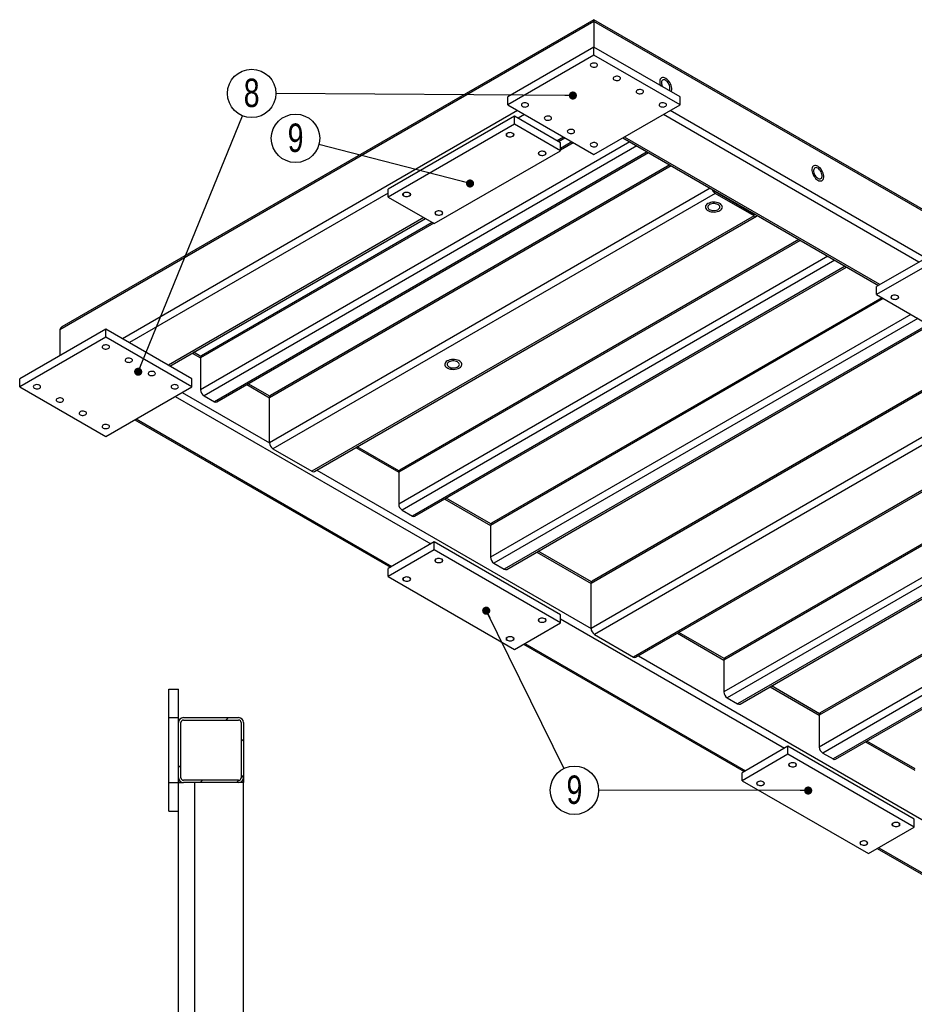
# Model space of a CAD drawing. Header units: millimetres. Extents: x 5 to 589, y 5 to 415.
# Tile 7 of 11: x 266 to 376, y 122 to 243. Entities that reach past the tile are written whole.
import ezdxf

# ---------------------------------------------------------------- set-up
doc = ezdxf.new("R2010")
doc.units = ezdxf.units.MM
doc.layers.add('NOTES', color=6, linetype='Continuous')
doc.layers.add('TRAIT-FINS', color=9, linetype='Continuous')
doc.layers.add('TRAIT-FORT', color=4, linetype='Continuous', lineweight=25)
doc.styles.add('SLDTEXTSTYLE0', font='TXT', dxfattribs={"width": 0.75})
doc.dimstyles.new('SLDDIMSTYLE3', dxfattribs={"dimtxt": 0.18, "dimasz": 1, "dimexe": 0, "dimexo": 0.0625, "dimgap": 0, "dimtad": 0, "dimtih": 1, "dimtoh": 1, "dimdec": 0, "dimrnd": 1e-09, "dimzin": 0, "dimdsep": 46, "dimtxsty": 'Standard', "dimblk1": 'DOT', "dimblk2": 'DOT', "dimsah": 1, "dimcen": 0.09, "dimadec": 0, "dimazin": 0, "dimtfac": 1, "dimtdec": 0, "dimtofl": 0, "dimtmove": 0, "dimatfit": 3, "dimldrblk": 'DOT', "dimfxl": 1, "dimfrac": 2, "dimtolj": 1, "dimtzin": 0, "dimarcsym": 0})

# ---------------------------------------------------------------- blocks, each defined once
blk = doc.blocks.new('SW_NOTE_14')
at = {"layer": 'NOTES', "color": 0}
blk.add_circle((1.13, 2.76), 2.98, dxfattribs=at)
at = {"layer": 'NOTES', "color": 0, "insert": (1.13, 4.58), "char_height": 3.5, "attachment_point": 2, "style": 'SLDTEXTSTYLE0'}
blk.add_mtext('8', dxfattribs=at)
blk = doc.blocks.new('_Dot')
at = {"color": 0, "linetype": 'ByBlock', "lineweight": -2}
blk.add_line((-0.5, 0), (-1, 0), dxfattribs=at)
at = {"color": 0, "linetype": 'ByBlock', "const_width": 0.5}
blk.add_lwpolyline([(-0.25, 0, 1), (0.25, 0, 1)], format="xyb", close=True, dxfattribs=at)
blk = doc.blocks.new('SW_NOTE_17')
at = {"layer": 'NOTES', "color": 0}
blk.add_circle((1.32, -2.68), 2.98, dxfattribs=at)
at = {"layer": 'NOTES', "color": 0, "insert": (1.32, -0.86), "char_height": 3.5, "attachment_point": 2, "style": 'SLDTEXTSTYLE0'}
blk.add_mtext('9', dxfattribs=at)
blk = doc.blocks.new('SW_NOTE_18')
at = {"layer": 'NOTES', "color": 0}
blk.add_circle((-2.89, 0.75), 2.98, dxfattribs=at)
at = {"layer": 'NOTES', "color": 0, "insert": (-2.88, 2.57), "char_height": 3.5, "attachment_point": 2, "style": 'SLDTEXTSTYLE0'}
blk.add_mtext('9', dxfattribs=at)

msp = doc.modelspace()

# ---------------------------------------------------------------- hatches: boundary and pattern name
at = {"layer": 'TRAIT-FINS'}
h = msp.add_hatch(dxfattribs=at)
h.set_pattern_fill('DIN 201 ACIER ET FONTE', color=256, style=0, pattern_type=2)
h.set_pattern_definition([(45, (0, 0), (-13.4704, 13.4704), []), (45, (4.49, 2e-323), (-13.4704, 13.4704), []), (45, (8.98, 4e-323), (-13.4704, 13.4704), []), (45, (13.47, 6e-323), (-13.4704, 13.4704), [])])
edge = h.paths.add_edge_path(flags=0)
edge.add_arc((292.993, 156.443), 0.6, 0, 90)
edge.add_line((292.993, 157.043), (286.193, 157.043))
edge.add_arc((286.193, 156.443), 0.6, 90, 180)
edge.add_line((285.593, 156.443), (285.593, 149.643))
edge.add_arc((286.193, 149.643), 0.6, 180, 270)
edge.add_line((286.193, 149.043), (292.993, 149.043))
edge.add_arc((292.993, 149.643), 0.6, 270, 360)
edge.add_line((293.593, 149.643), (293.593, 156.443))
edge = h.paths.add_edge_path(flags=0)
edge.add_line((286.193, 156.743), (292.993, 156.743))
edge.add_arc((292.993, 156.443), 0.3, 0, 90, ccw=False)
edge.add_line((293.293, 156.443), (293.293, 149.643))
edge.add_arc((292.993, 149.643), 0.3, 270, 360, ccw=False)
edge.add_line((292.993, 149.343), (286.193, 149.343))
edge.add_arc((286.193, 149.643), 0.3, 180, 270, ccw=False)
edge.add_line((285.893, 149.643), (285.893, 156.443))
edge.add_arc((286.193, 156.443), 0.3, 90, 180, ccw=False)

# ---------------------------------------------------------------- linework, layer by layer
at = {"layer": 'TRAIT-FINS', "lineweight": 18, "flags": 128}
for points in [[(326.063, 228.595), (325.955, 228.689), (325.917, 228.799), (325.955, 228.909), (326.063, 229.003), (326.225, 229.066), (326.417, 229.088), (326.608, 229.066), (326.77, 229.003), (326.879, 228.909), (326.917, 228.799), (326.879, 228.689), (326.77, 228.595), (326.608, 228.532), (326.417, 228.51), (326.225, 228.532), (326.063, 228.595)], [(330.023, 226.309), (329.914, 226.403), (329.876, 226.513), (329.914, 226.624), (330.023, 226.717), (330.185, 226.78), (330.376, 226.802), (330.568, 226.78), (330.73, 226.717), (330.838, 226.624), (330.876, 226.513), (330.838, 226.403), (330.73, 226.309), (330.568, 226.246), (330.376, 226.224), (330.185, 226.246), (330.023, 226.309)], [(313.335, 221.247), (313.227, 221.341), (313.189, 221.451), (313.227, 221.562), (313.335, 221.655), (313.497, 221.718), (313.689, 221.74), (313.88, 221.718), (314.042, 221.655), (314.151, 221.562), (314.189, 221.451), (314.151, 221.341), (314.042, 221.247), (313.88, 221.185), (313.689, 221.163), (313.497, 221.185), (313.335, 221.247)], [(317.295, 218.961), (317.187, 219.055), (317.149, 219.165), (317.187, 219.276), (317.295, 219.369), (317.457, 219.432), (317.649, 219.454), (317.84, 219.432), (318.002, 219.369), (318.11, 219.276), (318.149, 219.165), (318.11, 219.055), (318.002, 218.961), (317.84, 218.899), (317.649, 218.877), (317.457, 218.899), (317.295, 218.961)], [(373.439, 208.593), (373.331, 208.687), (373.293, 208.797), (373.331, 208.907), (373.439, 209.001), (373.601, 209.064), (373.793, 209.086), (373.984, 209.064), (374.146, 209.001), (374.255, 208.907), (374.293, 208.797), (374.255, 208.687), (374.146, 208.593), (373.984, 208.53), (373.793, 208.508), (373.601, 208.53), (373.439, 208.593)], [(317.295, 176.181), (317.187, 176.275), (317.149, 176.386), (317.187, 176.496), (317.295, 176.59), (317.457, 176.652), (317.649, 176.674), (317.84, 176.652), (318.002, 176.59), (318.11, 176.496), (318.149, 176.386), (318.11, 176.275), (318.002, 176.181), (317.84, 176.119), (317.649, 176.097), (317.457, 176.119), (317.295, 176.181)], [(313.335, 173.896), (313.227, 173.989), (313.189, 174.1), (313.227, 174.21), (313.335, 174.304), (313.497, 174.366), (313.689, 174.388), (313.88, 174.366), (314.042, 174.304), (314.151, 174.21), (314.189, 174.1), (314.151, 173.989), (314.042, 173.896), (313.88, 173.833), (313.689, 173.811), (313.497, 173.833), (313.335, 173.896)], [(330.023, 168.834), (329.914, 168.927), (329.876, 169.038), (329.914, 169.148), (330.023, 169.242), (330.185, 169.305), (330.376, 169.327), (330.568, 169.305), (330.73, 169.242), (330.838, 169.148), (330.876, 169.038), (330.838, 168.927), (330.73, 168.834), (330.568, 168.771), (330.376, 168.749), (330.185, 168.771), (330.023, 168.834)], [(326.063, 166.548), (325.955, 166.642), (325.917, 166.752), (325.955, 166.862), (326.063, 166.956), (326.225, 167.019), (326.417, 167.041), (326.608, 167.019), (326.77, 166.956), (326.879, 166.862), (326.917, 166.752), (326.879, 166.642), (326.77, 166.548), (326.608, 166.485), (326.417, 166.463), (326.225, 166.485), (326.063, 166.548)], [(360.853, 151.036), (360.744, 151.13), (360.706, 151.24), (360.744, 151.351), (360.853, 151.444), (361.015, 151.507), (361.206, 151.529), (361.398, 151.507), (361.56, 151.444), (361.668, 151.351), (361.706, 151.24), (361.668, 151.13), (361.56, 151.036), (361.398, 150.974), (361.206, 150.952), (361.015, 150.974), (360.853, 151.036)], [(356.893, 148.75), (356.785, 148.844), (356.746, 148.954), (356.785, 149.065), (356.893, 149.158), (357.055, 149.221), (357.246, 149.243), (357.438, 149.221), (357.6, 149.158), (357.708, 149.065), (357.746, 148.954), (357.708, 148.844), (357.6, 148.75), (357.438, 148.688), (357.246, 148.666), (357.055, 148.688), (356.893, 148.75)], [(373.581, 143.688), (373.472, 143.782), (373.434, 143.893), (373.472, 144.003), (373.581, 144.097), (373.743, 144.159), (373.934, 144.181), (374.126, 144.159), (374.288, 144.097), (374.396, 144.003), (374.434, 143.893), (374.396, 143.782), (374.288, 143.688), (374.126, 143.626), (373.934, 143.604), (373.743, 143.626), (373.581, 143.688)], [(369.621, 141.403), (369.512, 141.496), (369.474, 141.607), (369.512, 141.717), (369.621, 141.811), (369.783, 141.873), (369.974, 141.895), (370.166, 141.873), (370.328, 141.811), (370.436, 141.717), (370.474, 141.607), (370.436, 141.496), (370.328, 141.403), (370.166, 141.34), (369.974, 141.318), (369.783, 141.34), (369.621, 141.403)]]:
    msp.add_lwpolyline(points, dxfattribs=at)
at = {"layer": 'TRAIT-FORT', "lineweight": 25}
for p, q in [((336.74, 242.761), (270.979, 204.798)), ((336.74, 242.964), (271.228, 205.144)), ((461.65, 170.855), (336.74, 242.964)), ((336.74, 242.964), (336.74, 242.761)), ((336.74, 242.761), (336.74, 242.964)), ((336.74, 242.761), (336.74, 239.576)), ((461.898, 170.509), (336.74, 242.761)), ((336.74, 239.576), (326.134, 233.453)), ((336.74, 238.596), (336.74, 239.576)), ((347.347, 233.453), (336.74, 239.576)), ((336.74, 238.596), (326.134, 232.473)), ((347.347, 232.473), (336.74, 238.596)), ((326.134, 232.473), (326.134, 233.453)), ((347.347, 232.473), (347.347, 233.453)), ((327.336, 231.779), (278.687, 203.695)), ((326.134, 232.473), (336.74, 226.35)), ((336.74, 226.35), (347.347, 232.473)), ((454.191, 169.406), (346.145, 231.779)), ((326.982, 231.085), (311.426, 222.105)), ((326.982, 230.105), (326.982, 231.085)), ((332.639, 227.819), (326.982, 231.085)), ((328.184, 231.289), (327.407, 230.84)), ((376.763, 213.124), (345.297, 231.289)), ((326.982, 230.105), (311.426, 221.125)), ((332.639, 226.84), (326.982, 230.105)), ((341.161, 227.922), (288.304, 197.409)), ((332.993, 228.513), (332.215, 228.064)), ((332.391, 227.963), (333.168, 228.412)), ((334.018, 227.921), (332.639, 227.125)), ((340.312, 228.412), (371.779, 210.247)), ((371.954, 210.348), (340.488, 228.513)), ((342.009, 227.432), (288.728, 196.674)), ((343.282, 226.698), (290.001, 195.939)), ((317.083, 217.859), (332.639, 226.84)), ((334.194, 227.82), (332.639, 226.922)), ((332.639, 226.84), (332.639, 227.819)), ((290.301, 195.909), (343.458, 226.596)), ((346.251, 224.984), (296.789, 196.43)), ((346.075, 225.085), (296.913, 196.704)), ((351.06, 222.207), (296.789, 190.877)), ((311.426, 221.125), (311.426, 222.105)), ((351.66, 221.819), (356.469, 219.043)), ((311.426, 221.615), (279.535, 203.205)), ((351.66, 221.574), (297.213, 190.142)), ((311.426, 221.125), (317.083, 217.859)), ((356.469, 218.798), (351.66, 221.574)), ((352.562, 221.298), (352.562, 221.34)), ((315.81, 218.594), (284.344, 200.429)), ((284.519, 200.328), (315.986, 218.493)), ((356.469, 218.798), (302.021, 187.366)), ((302.321, 187.337), (356.769, 218.768)), ((356.505, 219.064), (356.469, 219.043)), ((317.011, 217.901), (288.304, 201.328)), ((316.835, 218.002), (288.428, 201.603)), ((362.161, 215.799), (312.699, 187.245)), ((361.985, 215.9), (312.823, 187.52)), ((365.556, 213.839), (312.699, 183.326)), ((366.404, 213.349), (313.123, 182.591)), ((377.187, 213.369), (371.53, 210.103)), ((367.677, 212.615), (314.396, 181.856)), ((314.696, 181.826), (367.853, 212.513)), ((377.187, 212.389), (371.53, 209.124)), ((371.53, 209.124), (371.53, 210.103)), ((372.378, 208.634), (324.012, 180.714)), ((372.202, 208.736), (324.137, 180.988)), ((371.53, 209.124), (387.086, 200.143)), ((375.772, 206.675), (324.012, 176.794)), ((376.621, 206.185), (324.437, 176.059)), ((276.636, 204.878), (266.03, 198.755)), ((276.636, 203.899), (276.636, 204.878)), ((287.243, 198.755), (276.636, 204.878)), ((377.894, 205.45), (325.71, 175.325)), ((326.01, 175.295), (378.069, 205.349)), ((276.636, 203.899), (266.03, 197.775)), ((270.979, 204.798), (270.979, 201.613)), ((287.243, 197.775), (276.636, 203.899)), ((287.278, 201.92), (288.304, 201.328)), ((288.342, 201.509), (287.454, 202.022)), ((288.304, 201.328), (288.304, 197.409)), ((384.752, 201.491), (336.387, 173.57)), ((384.576, 201.592), (336.511, 173.845)), ((390.658, 199.348), (336.387, 168.018)), ((266.03, 197.775), (266.03, 198.755)), ((266.03, 197.775), (276.636, 191.652)), ((276.636, 191.652), (287.243, 197.775)), ((287.243, 197.775), (287.243, 198.755)), ((293.995, 198.042), (296.789, 196.43)), ((296.827, 196.611), (294.171, 198.144)), ((391.258, 198.715), (336.811, 167.283)), ((285.192, 196.592), (316.659, 178.427)), ((286.041, 197.082), (296.789, 190.877)), ((288.728, 196.674), (290.001, 195.939)), ((296.789, 190.877), (296.789, 196.43)), ((396.067, 195.939), (341.619, 164.507)), ((341.919, 164.477), (396.367, 195.909)), ((280.208, 193.715), (311.675, 175.55)), ((280.384, 193.816), (311.85, 175.651)), ((402.025, 192.786), (352.863, 164.405)), ((402.201, 192.684), (352.739, 164.13)), ((312.737, 187.426), (307.606, 190.388)), ((405.596, 190.725), (352.739, 160.211)), ((297.213, 190.142), (302.021, 187.366)), ((307.431, 190.286), (312.699, 187.245)), ((406.444, 190.235), (353.163, 159.476)), ((407.717, 189.5), (354.436, 158.741)), ((354.736, 158.712), (407.893, 189.399)), ((302.621, 187.51), (336.387, 168.018)), ((312.699, 187.245), (312.699, 183.326)), ((413.957, 185.898), (364.494, 157.344)), ((413.781, 185.999), (364.619, 157.619)), ((318.391, 183.959), (324.012, 180.714)), ((324.051, 180.895), (318.566, 184.061)), ((416.254, 183.305), (364.494, 153.425)), ((313.123, 182.591), (314.396, 181.856)), ((417.103, 182.815), (364.919, 152.69)), ((418.376, 182.08), (366.191, 151.955)), ((366.491, 151.925), (418.551, 181.979)), ((324.012, 180.714), (324.012, 176.794)), ((317.083, 178.672), (311.426, 175.406)), ((317.083, 177.692), (317.083, 178.672)), ((332.639, 169.691), (317.083, 178.672)), ((317.083, 177.692), (311.426, 174.426)), ((332.639, 168.711), (317.083, 177.692)), ((329.704, 177.428), (336.387, 173.57)), ((336.425, 173.751), (329.88, 177.529)), ((324.437, 176.059), (325.71, 175.325)), ((311.426, 174.426), (311.426, 175.406)), ((311.426, 174.426), (326.982, 165.446)), ((336.387, 168.018), (336.387, 173.57)), ((326.982, 165.446), (332.639, 168.711)), ((332.639, 168.711), (332.639, 169.691)), ((332.639, 169.201), (360.216, 153.281)), ((336.811, 167.283), (341.619, 164.507)), ((347.029, 167.427), (352.739, 164.13)), ((352.777, 164.311), (347.204, 167.528)), ((328.08, 166.079), (355.232, 150.404)), ((328.255, 166.181), (355.408, 150.506)), ((342.219, 164.651), (394.087, 134.708)), ((352.739, 164.13), (352.739, 160.211)), ((284.393, 160.543), (285.593, 160.543)), ((284.393, 157.043), (284.393, 160.543)), ((285.593, 157.043), (285.593, 160.543)), ((358.43, 160.845), (364.494, 157.344)), ((364.532, 157.525), (358.606, 160.946)), ((353.163, 159.476), (354.436, 158.741)), ((284.393, 157.043), (285.593, 157.043)), ((284.393, 149.043), (284.393, 157.043)), ((285.593, 156.443), (285.593, 157.043)), ((285.593, 149.643), (285.593, 156.443)), ((285.893, 149.643), (285.893, 156.443)), ((286.193, 157.043), (292.993, 157.043)), ((286.193, 156.743), (292.993, 156.743)), ((293.293, 156.443), (293.293, 149.643)), ((293.593, 156.443), (293.593, 149.643)), ((364.494, 157.344), (364.494, 153.425)), ((370.186, 154.058), (376.25, 150.558)), ((376.288, 150.739), (370.362, 154.16)), ((360.641, 153.526), (354.984, 150.261)), ((360.641, 152.546), (360.641, 153.526)), ((376.197, 144.546), (360.641, 153.526)), ((360.641, 152.546), (354.984, 149.281)), ((376.197, 143.566), (360.641, 152.546)), ((364.919, 152.69), (366.191, 151.955)), ((285.593, 149.043), (285.593, 149.643)), ((292.993, 149.343), (286.193, 149.343)), ((293.593, 149.643), (293.593, 149.043)), ((354.984, 149.281), (354.984, 150.261)), ((354.984, 149.281), (370.54, 140.3)), ((284.393, 145.543), (284.393, 149.043)), ((284.393, 149.043), (285.593, 149.043)), ((285.593, 72.043), (285.593, 149.043)), ((285.593, 149.043), (286.193, 149.043)), ((292.993, 149.043), (286.193, 149.043)), ((287.593, 72.043), (287.593, 149.043)), ((293.593, 149.043), (292.993, 149.043)), ((293.593, 72.043), (293.593, 149.043)), ((284.393, 145.543), (285.593, 145.543)), ((376.197, 143.566), (376.197, 144.546)), ((370.54, 140.3), (376.197, 143.566)), ((371.637, 140.934), (388.254, 131.341)), ((371.813, 141.035), (388.43, 131.442))]:
    msp.add_line(p, q, dxfattribs=at)
at = {"layer": 'TRAIT-FORT', "lineweight": 25, "flags": 128}
for points in [[(336.422, 237.188), (336.525, 237.143), (336.645, 237.117), (336.772, 237.112), (336.898, 237.128), (337.01, 237.163), (337.101, 237.216), (337.162, 237.281), (337.189, 237.353), (337.18, 237.427), (337.135, 237.496), (337.059, 237.555), (336.956, 237.599), (336.836, 237.625), (336.708, 237.63), (336.583, 237.615), (336.471, 237.579), (336.38, 237.527), (336.319, 237.462), (336.292, 237.39), (336.301, 237.316), (336.345, 237.247), (336.422, 237.188)], [(339.251, 235.555), (339.353, 235.51), (339.473, 235.485), (339.601, 235.479), (339.726, 235.495), (339.838, 235.531), (339.929, 235.583), (339.99, 235.648), (340.018, 235.72), (340.009, 235.794), (339.964, 235.863), (339.887, 235.922), (339.784, 235.966), (339.664, 235.992), (339.537, 235.998), (339.412, 235.982), (339.299, 235.946), (339.209, 235.894), (339.147, 235.829), (339.12, 235.757), (339.129, 235.683), (339.174, 235.614), (339.251, 235.555)], [(346.232, 234.096), (346.244, 234.116), (346.293, 234.235), (346.319, 234.376), (346.319, 234.534), (346.293, 234.704), (346.244, 234.88), (346.172, 235.057), (346.079, 235.227), (345.97, 235.385), (345.847, 235.527), (345.716, 235.646), (345.579, 235.739), (345.443, 235.803), (345.311, 235.836), (345.188, 235.837), (345.079, 235.804), (344.987, 235.741), (344.915, 235.648), (344.865, 235.529), (344.84, 235.388), (344.84, 235.23), (344.865, 235.06), (344.915, 234.883), (344.927, 234.85)], [(345.579, 235.739), (345.443, 235.803), (345.311, 235.836), (345.188, 235.837), (345.079, 235.804), (344.987, 235.741), (344.915, 235.648), (344.865, 235.529), (344.84, 235.388), (344.84, 235.23), (344.865, 235.06), (344.915, 234.883), (344.927, 234.85)], [(345.579, 235.494), (345.465, 235.546), (345.357, 235.566), (345.258, 235.555), (345.175, 235.512), (345.111, 235.439), (345.068, 235.341), (345.05, 235.221), (345.056, 235.085), (345.087, 234.94), (345.14, 234.792), (345.184, 234.701)], [(346.232, 234.096), (346.244, 234.116), (346.293, 234.235), (346.319, 234.376), (346.319, 234.534), (346.293, 234.704), (346.244, 234.88), (346.172, 235.057), (346.079, 235.227), (345.97, 235.385), (345.847, 235.527), (345.716, 235.646), (345.579, 235.739)], [(345.974, 234.245), (346.018, 234.285), (346.072, 234.371), (346.103, 234.481), (346.109, 234.609), (346.09, 234.751), (346.048, 234.898), (345.983, 235.045), (345.9, 235.184), (345.802, 235.309), (345.693, 235.414), (345.579, 235.494)], [(342.079, 233.922), (342.182, 233.878), (342.302, 233.852), (342.429, 233.847), (342.555, 233.862), (342.667, 233.898), (342.757, 233.95), (342.819, 234.015), (342.846, 234.087), (342.837, 234.161), (342.792, 234.23), (342.715, 234.289), (342.613, 234.334), (342.493, 234.359), (342.365, 234.365), (342.24, 234.349), (342.128, 234.314), (342.037, 234.261), (341.976, 234.196), (341.948, 234.124), (341.958, 234.05), (342.002, 233.981), (342.079, 233.922)], [(327.937, 232.289), (328.039, 232.245), (328.159, 232.219), (328.287, 232.214), (328.412, 232.229), (328.525, 232.265), (328.615, 232.317), (328.677, 232.382), (328.704, 232.454), (328.695, 232.528), (328.65, 232.597), (328.573, 232.657), (328.471, 232.701), (328.351, 232.727), (328.223, 232.732), (328.098, 232.716), (327.985, 232.681), (327.895, 232.629), (327.833, 232.564), (327.806, 232.491), (327.815, 232.418), (327.86, 232.348), (327.937, 232.289)], [(344.907, 232.289), (345.01, 232.245), (345.13, 232.219), (345.258, 232.214), (345.383, 232.229), (345.495, 232.265), (345.586, 232.317), (345.647, 232.382), (345.675, 232.454), (345.665, 232.528), (345.621, 232.597), (345.544, 232.657), (345.441, 232.701), (345.321, 232.727), (345.194, 232.732), (345.068, 232.716), (344.956, 232.681), (344.865, 232.629), (344.804, 232.564), (344.777, 232.491), (344.786, 232.418), (344.831, 232.348), (344.907, 232.289)], [(330.765, 230.656), (330.868, 230.612), (330.988, 230.586), (331.116, 230.581), (331.241, 230.597), (331.353, 230.632), (331.444, 230.684), (331.505, 230.749), (331.532, 230.821), (331.523, 230.895), (331.478, 230.965), (331.402, 231.024), (331.299, 231.068), (331.179, 231.094), (331.051, 231.099), (330.926, 231.083), (330.814, 231.048), (330.723, 230.996), (330.662, 230.931), (330.635, 230.859), (330.644, 230.785), (330.689, 230.716), (330.765, 230.656)], [(333.594, 229.024), (333.696, 228.979), (333.816, 228.953), (333.944, 228.948), (334.069, 228.964), (334.182, 228.999), (334.272, 229.052), (334.334, 229.116), (334.361, 229.189), (334.352, 229.262), (334.307, 229.332), (334.23, 229.391), (334.128, 229.435), (334.008, 229.461), (333.88, 229.466), (333.755, 229.451), (333.642, 229.415), (333.552, 229.363), (333.49, 229.298), (333.463, 229.226), (333.472, 229.152), (333.517, 229.083), (333.594, 229.024)], [(326.098, 228.983), (326.022, 228.923), (325.977, 228.854), (325.968, 228.78), (325.995, 228.708), (326.056, 228.643), (326.147, 228.591), (326.259, 228.556), (326.385, 228.54), (326.512, 228.545), (326.632, 228.571), (326.735, 228.615), (326.812, 228.674), (326.856, 228.744), (326.865, 228.818), (326.838, 228.89), (326.777, 228.955), (326.686, 229.007), (326.574, 229.042), (326.449, 229.058), (326.321, 229.053), (326.201, 229.027), (326.098, 228.983)], [(330.058, 226.697), (329.981, 226.638), (329.937, 226.568), (329.928, 226.495), (329.955, 226.422), (330.016, 226.357), (330.107, 226.305), (330.219, 226.27), (330.344, 226.254), (330.472, 226.259), (330.592, 226.285), (330.695, 226.329), (330.771, 226.389), (330.816, 226.458), (330.825, 226.532), (330.798, 226.604), (330.737, 226.669), (330.646, 226.721), (330.534, 226.756), (330.409, 226.772), (330.281, 226.767), (330.161, 226.741), (330.058, 226.697)], [(336.422, 227.391), (336.525, 227.346), (336.645, 227.321), (336.772, 227.315), (336.898, 227.331), (337.01, 227.366), (337.101, 227.419), (337.162, 227.484), (337.189, 227.556), (337.18, 227.63), (337.135, 227.699), (337.059, 227.758), (336.956, 227.802), (336.836, 227.828), (336.708, 227.834), (336.583, 227.818), (336.471, 227.782), (336.38, 227.73), (336.319, 227.665), (336.292, 227.593), (336.301, 227.519), (336.345, 227.45), (336.422, 227.391)], [(364.318, 223.207), (364.454, 223.143), (364.586, 223.11), (364.708, 223.11), (364.818, 223.142), (364.91, 223.206), (364.982, 223.299), (365.032, 223.418), (365.057, 223.559), (365.057, 223.717), (365.032, 223.887), (364.982, 224.063), (364.91, 224.239), (364.818, 224.409), (364.708, 224.568), (364.586, 224.709), (364.454, 224.829), (364.318, 224.922), (364.181, 224.986), (364.049, 225.019), (363.927, 225.019), (363.817, 224.987), (363.725, 224.923), (363.653, 224.83), (363.603, 224.711), (363.578, 224.57), (363.578, 224.412), (363.603, 224.242), (363.653, 224.066), (363.725, 223.89), (363.817, 223.72), (363.927, 223.561), (364.049, 223.42), (364.181, 223.301), (364.318, 223.207)], [(364.318, 224.922), (364.181, 224.986), (364.049, 225.019), (363.927, 225.019), (363.817, 224.987), (363.725, 224.923), (363.653, 224.83), (363.603, 224.711), (363.578, 224.57), (363.578, 224.412), (363.603, 224.242), (363.653, 224.066), (363.725, 223.89), (363.817, 223.72), (363.927, 223.561), (364.049, 223.42), (364.181, 223.301), (364.318, 223.207), (364.454, 223.143), (364.586, 223.11), (364.708, 223.11), (364.818, 223.142), (364.91, 223.206), (364.982, 223.299), (365.032, 223.418), (365.057, 223.559), (365.057, 223.717), (365.032, 223.887), (364.982, 224.063), (364.91, 224.239), (364.818, 224.409), (364.708, 224.568), (364.586, 224.709), (364.454, 224.829), (364.318, 224.922)], [(364.318, 224.677), (364.204, 224.728), (364.095, 224.749), (363.997, 224.737), (363.913, 224.694), (363.849, 224.622), (363.807, 224.523), (363.788, 224.403), (363.794, 224.268), (363.825, 224.122), (363.879, 223.974), (363.953, 223.83), (364.044, 223.698), (364.148, 223.582), (364.26, 223.489), (364.375, 223.423), (364.487, 223.386), (364.591, 223.382), (364.682, 223.409), (364.757, 223.467), (364.81, 223.553), (364.841, 223.663), (364.847, 223.792), (364.829, 223.933), (364.786, 224.081), (364.722, 224.228), (364.638, 224.367), (364.54, 224.492), (364.432, 224.597), (364.318, 224.677)], [(313.371, 221.635), (313.294, 221.576), (313.249, 221.507), (313.24, 221.433), (313.267, 221.361), (313.328, 221.296), (313.419, 221.243), (313.531, 221.208), (313.657, 221.192), (313.784, 221.197), (313.904, 221.223), (314.007, 221.268), (314.084, 221.327), (314.128, 221.396), (314.138, 221.47), (314.11, 221.542), (314.049, 221.607), (313.958, 221.659), (313.846, 221.695), (313.721, 221.71), (313.593, 221.705), (313.473, 221.679), (313.371, 221.635)], [(317.33, 219.349), (317.254, 219.29), (317.209, 219.221), (317.2, 219.147), (317.227, 219.075), (317.288, 219.01), (317.379, 218.957), (317.491, 218.922), (317.616, 218.906), (317.744, 218.912), (317.864, 218.937), (317.967, 218.982), (318.043, 219.041), (318.088, 219.11), (318.097, 219.184), (318.07, 219.256), (318.009, 219.321), (317.918, 219.373), (317.806, 219.409), (317.681, 219.425), (317.553, 219.419), (317.433, 219.393), (317.33, 219.349)], [(352.255, 219.465), (352.379, 219.551), (352.473, 219.649), (352.535, 219.755), (352.561, 219.866), (352.552, 219.977), (352.508, 220.086), (352.43, 220.189), (352.32, 220.281), (352.183, 220.36), (352.023, 220.423), (351.846, 220.468), (351.658, 220.494), (351.464, 220.499), (351.272, 220.484), (351.088, 220.448), (350.919, 220.394), (350.77, 220.322), (350.646, 220.236), (350.552, 220.138), (350.49, 220.032), (350.464, 219.922), (350.473, 219.81), (350.517, 219.701), (350.595, 219.599), (350.705, 219.506), (350.842, 219.427), (351.002, 219.364), (351.179, 219.319), (351.367, 219.293), (351.561, 219.288), (351.753, 219.304), (351.937, 219.339), (352.106, 219.394), (352.255, 219.465)], [(350.77, 220.322), (350.646, 220.236), (350.552, 220.138), (350.49, 220.032), (350.464, 219.922), (350.473, 219.81), (350.517, 219.701), (350.595, 219.599), (350.705, 219.506), (350.842, 219.427), (351.002, 219.364), (351.179, 219.319), (351.367, 219.293), (351.561, 219.288), (351.753, 219.304), (351.937, 219.339), (352.106, 219.394), (352.255, 219.465), (352.379, 219.551), (352.473, 219.649), (352.535, 219.755), (352.561, 219.866), (352.552, 219.977), (352.508, 220.086), (352.43, 220.189), (352.32, 220.281), (352.183, 220.36), (352.023, 220.423), (351.846, 220.468), (351.658, 220.494), (351.464, 220.499), (351.272, 220.484), (351.088, 220.448), (350.919, 220.394), (350.77, 220.322)], [(350.982, 220.2), (350.88, 220.127), (350.808, 220.043), (350.769, 219.952), (350.765, 219.858), (350.795, 219.767), (350.86, 219.68), (350.954, 219.604), (351.075, 219.542), (351.216, 219.496), (351.371, 219.468), (351.533, 219.461), (351.693, 219.473), (351.846, 219.506), (351.982, 219.556), (352.097, 219.622), (352.184, 219.701), (352.24, 219.789), (352.262, 219.882), (352.249, 219.975), (352.201, 220.065), (352.122, 220.146), (352.013, 220.216), (351.882, 220.27), (351.733, 220.307), (351.573, 220.325), (351.411, 220.323), (351.254, 220.3), (351.109, 220.258), (350.982, 220.2)], [(373.475, 208.613), (373.577, 208.569), (373.697, 208.543), (373.825, 208.538), (373.95, 208.554), (374.062, 208.589), (374.153, 208.641), (374.214, 208.706), (374.242, 208.778), (374.233, 208.852), (374.188, 208.921), (374.111, 208.981), (374.008, 209.025), (373.888, 209.051), (373.761, 209.056), (373.636, 209.04), (373.523, 209.005), (373.433, 208.953), (373.371, 208.888), (373.344, 208.816), (373.353, 208.742), (373.398, 208.673), (373.475, 208.613)], [(276.318, 202.49), (276.421, 202.446), (276.541, 202.42), (276.668, 202.415), (276.794, 202.431), (276.906, 202.466), (276.997, 202.518), (277.058, 202.583), (277.085, 202.655), (277.076, 202.729), (277.031, 202.798), (276.955, 202.858), (276.852, 202.902), (276.732, 202.928), (276.604, 202.933), (276.479, 202.917), (276.367, 202.882), (276.276, 202.83), (276.215, 202.765), (276.187, 202.692), (276.197, 202.619), (276.241, 202.549), (276.318, 202.49)], [(279.147, 200.857), (279.249, 200.813), (279.369, 200.787), (279.497, 200.782), (279.622, 200.798), (279.734, 200.833), (279.825, 200.885), (279.886, 200.95), (279.914, 201.023), (279.904, 201.096), (279.86, 201.166), (279.783, 201.225), (279.68, 201.269), (279.56, 201.295), (279.433, 201.3), (279.307, 201.285), (279.195, 201.249), (279.104, 201.197), (279.043, 201.132), (279.016, 201.06), (279.025, 200.986), (279.07, 200.917), (279.147, 200.857)], [(320.175, 200.096), (320.299, 200.182), (320.393, 200.279), (320.455, 200.385), (320.482, 200.496), (320.473, 200.608), (320.428, 200.717), (320.35, 200.819), (320.241, 200.911), (320.103, 200.99), (319.944, 201.054), (319.766, 201.099), (319.578, 201.124), (319.384, 201.13), (319.192, 201.114), (319.009, 201.079), (318.839, 201.024), (318.69, 200.953), (318.566, 200.867), (318.472, 200.769), (318.411, 200.663), (318.384, 200.552), (318.393, 200.44), (318.437, 200.332), (318.515, 200.229), (318.625, 200.137), (318.762, 200.058), (318.922, 199.995), (319.099, 199.949), (319.288, 199.924), (319.481, 199.919), (319.673, 199.934), (319.857, 199.97), (320.026, 200.024), (320.175, 200.096)], [(318.69, 200.953), (318.566, 200.867), (318.472, 200.769), (318.411, 200.663), (318.384, 200.552), (318.393, 200.44), (318.437, 200.332), (318.515, 200.229), (318.625, 200.137), (318.762, 200.058), (318.922, 199.995), (319.099, 199.949), (319.288, 199.924), (319.481, 199.919), (319.673, 199.934), (319.857, 199.97), (320.026, 200.024), (320.175, 200.096), (320.299, 200.182), (320.393, 200.279), (320.455, 200.385), (320.482, 200.496), (320.473, 200.608), (320.428, 200.717), (320.35, 200.819), (320.241, 200.911), (320.103, 200.99), (319.944, 201.054), (319.766, 201.099), (319.578, 201.124), (319.384, 201.13), (319.192, 201.114), (319.009, 201.079), (318.839, 201.024), (318.69, 200.953)], [(318.902, 200.83), (318.801, 200.757), (318.729, 200.673), (318.69, 200.583), (318.685, 200.489), (318.716, 200.397), (318.78, 200.311), (318.874, 200.235), (318.995, 200.172), (319.136, 200.126), (319.291, 200.099), (319.453, 200.091), (319.614, 200.104), (319.766, 200.136), (319.903, 200.187), (320.017, 200.253), (320.105, 200.332), (320.161, 200.42), (320.182, 200.512), (320.169, 200.606), (320.122, 200.695), (320.042, 200.777), (319.934, 200.846), (319.802, 200.901), (319.653, 200.938), (319.494, 200.956), (319.331, 200.953), (319.174, 200.931), (319.029, 200.889), (318.902, 200.83)], [(281.975, 199.225), (282.078, 199.18), (282.198, 199.154), (282.325, 199.149), (282.45, 199.165), (282.563, 199.2), (282.653, 199.253), (282.715, 199.318), (282.742, 199.39), (282.733, 199.464), (282.688, 199.533), (282.611, 199.592), (282.509, 199.636), (282.389, 199.662), (282.261, 199.667), (282.136, 199.652), (282.023, 199.616), (281.933, 199.564), (281.872, 199.499), (281.844, 199.427), (281.853, 199.353), (281.898, 199.284), (281.975, 199.225)], [(267.833, 197.592), (267.935, 197.547), (268.055, 197.522), (268.183, 197.516), (268.308, 197.532), (268.421, 197.568), (268.511, 197.62), (268.573, 197.685), (268.6, 197.757), (268.591, 197.831), (268.546, 197.9), (268.469, 197.959), (268.367, 198.003), (268.247, 198.029), (268.119, 198.035), (267.994, 198.019), (267.881, 197.983), (267.791, 197.931), (267.729, 197.866), (267.702, 197.794), (267.711, 197.72), (267.756, 197.651), (267.833, 197.592)], [(284.803, 197.592), (284.906, 197.547), (285.026, 197.522), (285.154, 197.516), (285.279, 197.532), (285.391, 197.568), (285.482, 197.62), (285.543, 197.685), (285.57, 197.757), (285.561, 197.831), (285.517, 197.9), (285.44, 197.959), (285.337, 198.003), (285.217, 198.029), (285.089, 198.035), (284.964, 198.019), (284.852, 197.983), (284.761, 197.931), (284.7, 197.866), (284.673, 197.794), (284.682, 197.72), (284.727, 197.651), (284.803, 197.592)], [(270.661, 195.959), (270.764, 195.915), (270.884, 195.889), (271.012, 195.884), (271.137, 195.899), (271.249, 195.935), (271.34, 195.987), (271.401, 196.052), (271.428, 196.124), (271.419, 196.198), (271.374, 196.267), (271.298, 196.326), (271.195, 196.371), (271.075, 196.397), (270.947, 196.402), (270.822, 196.386), (270.71, 196.351), (270.619, 196.298), (270.558, 196.233), (270.531, 196.161), (270.54, 196.087), (270.585, 196.018), (270.661, 195.959)], [(273.49, 194.326), (273.592, 194.282), (273.712, 194.256), (273.84, 194.251), (273.965, 194.266), (274.078, 194.302), (274.168, 194.354), (274.23, 194.419), (274.257, 194.491), (274.248, 194.565), (274.203, 194.634), (274.126, 194.694), (274.024, 194.738), (273.904, 194.764), (273.776, 194.769), (273.651, 194.753), (273.538, 194.718), (273.448, 194.666), (273.386, 194.601), (273.359, 194.528), (273.368, 194.455), (273.413, 194.385), (273.49, 194.326)], [(276.318, 192.693), (276.421, 192.649), (276.541, 192.623), (276.668, 192.618), (276.794, 192.634), (276.906, 192.669), (276.997, 192.721), (277.058, 192.786), (277.085, 192.859), (277.076, 192.932), (277.031, 193.002), (276.955, 193.061), (276.852, 193.105), (276.732, 193.131), (276.604, 193.136), (276.479, 193.12), (276.367, 193.085), (276.276, 193.033), (276.215, 192.968), (276.187, 192.896), (276.197, 192.822), (276.241, 192.753), (276.318, 192.693)], [(317.33, 176.202), (317.433, 176.158), (317.553, 176.132), (317.681, 176.126), (317.806, 176.142), (317.918, 176.178), (318.009, 176.23), (318.07, 176.295), (318.097, 176.367), (318.088, 176.441), (318.043, 176.51), (317.967, 176.569), (317.864, 176.614), (317.744, 176.639), (317.616, 176.645), (317.491, 176.629), (317.379, 176.594), (317.288, 176.541), (317.227, 176.476), (317.2, 176.404), (317.209, 176.33), (317.254, 176.261), (317.33, 176.202)], [(313.371, 173.916), (313.473, 173.872), (313.593, 173.846), (313.721, 173.841), (313.846, 173.856), (313.958, 173.892), (314.049, 173.944), (314.11, 174.009), (314.138, 174.081), (314.128, 174.155), (314.084, 174.224), (314.007, 174.283), (313.904, 174.328), (313.784, 174.353), (313.657, 174.359), (313.531, 174.343), (313.419, 174.308), (313.328, 174.255), (313.267, 174.19), (313.24, 174.118), (313.249, 174.044), (313.294, 173.975), (313.371, 173.916)], [(330.058, 168.854), (330.161, 168.81), (330.281, 168.784), (330.409, 168.779), (330.534, 168.795), (330.646, 168.83), (330.737, 168.882), (330.798, 168.947), (330.825, 169.019), (330.816, 169.093), (330.771, 169.162), (330.695, 169.222), (330.592, 169.266), (330.472, 169.292), (330.344, 169.297), (330.219, 169.281), (330.107, 169.246), (330.016, 169.194), (329.955, 169.129), (329.928, 169.056), (329.937, 168.983), (329.981, 168.913), (330.058, 168.854)], [(326.098, 166.568), (326.201, 166.524), (326.321, 166.498), (326.449, 166.493), (326.574, 166.509), (326.686, 166.544), (326.777, 166.596), (326.838, 166.661), (326.865, 166.733), (326.856, 166.807), (326.812, 166.876), (326.735, 166.936), (326.632, 166.98), (326.512, 167.006), (326.385, 167.011), (326.259, 166.995), (326.147, 166.96), (326.056, 166.908), (325.995, 166.843), (325.968, 166.771), (325.977, 166.697), (326.022, 166.627), (326.098, 166.568)], [(360.888, 151.057), (360.991, 151.012), (361.111, 150.986), (361.238, 150.981), (361.364, 150.997), (361.476, 151.032), (361.567, 151.085), (361.628, 151.149), (361.655, 151.222), (361.646, 151.295), (361.601, 151.365), (361.524, 151.424), (361.422, 151.468), (361.302, 151.494), (361.174, 151.499), (361.049, 151.484), (360.937, 151.448), (360.846, 151.396), (360.785, 151.331), (360.757, 151.259), (360.767, 151.185), (360.811, 151.116), (360.888, 151.057)], [(356.928, 148.771), (357.031, 148.726), (357.151, 148.7), (357.279, 148.695), (357.404, 148.711), (357.516, 148.746), (357.607, 148.799), (357.668, 148.864), (357.695, 148.936), (357.686, 149.01), (357.641, 149.079), (357.565, 149.138), (357.462, 149.182), (357.342, 149.208), (357.214, 149.213), (357.089, 149.198), (356.977, 149.162), (356.886, 149.11), (356.825, 149.045), (356.798, 148.973), (356.807, 148.899), (356.852, 148.83), (356.928, 148.771)], [(373.616, 143.709), (373.719, 143.665), (373.839, 143.639), (373.966, 143.633), (374.091, 143.649), (374.204, 143.685), (374.294, 143.737), (374.356, 143.802), (374.383, 143.874), (374.374, 143.948), (374.329, 144.017), (374.252, 144.076), (374.15, 144.121), (374.03, 144.146), (373.902, 144.152), (373.777, 144.136), (373.665, 144.101), (373.574, 144.048), (373.513, 143.983), (373.485, 143.911), (373.494, 143.837), (373.539, 143.768), (373.616, 143.709)], [(369.656, 141.423), (369.759, 141.379), (369.879, 141.353), (370.007, 141.347), (370.132, 141.363), (370.244, 141.399), (370.335, 141.451), (370.396, 141.516), (370.423, 141.588), (370.414, 141.662), (370.369, 141.731), (370.293, 141.79), (370.19, 141.835), (370.07, 141.86), (369.942, 141.866), (369.817, 141.85), (369.705, 141.815), (369.614, 141.762), (369.553, 141.697), (369.526, 141.625), (369.535, 141.551), (369.579, 141.482), (369.656, 141.423)]]:
    msp.add_lwpolyline(points, dxfattribs=at)
at = {"layer": 'TRAIT-FORT', "lineweight": 25}
for centre, radius, start, end in [((352.161, 222.355), 0.928, 196.97098, 237.30385), ((351.878, 222.172), 0.414, 215.75887, 238.33925), ((356.562, 219.18), 0.166, 235.83854, 278.94691), ((356.634, 218.997), 0.259, 230.29149, 328.54415), ((288.598, 201.36), 0.296, 125.01333, 186.29885), ((289.225, 197.451), 0.922, 182.60548, 237.39452), ((297.074, 196.466), 0.288, 124.05635, 187.25583), ((290.176, 196.184), 0.302, 234.38242, 294.30712), ((297.71, 190.919), 0.922, 182.60548, 237.39452), ((302.197, 187.612), 0.302, 234.38242, 294.30712), ((312.993, 187.277), 0.296, 125.01333, 186.29885), ((313.62, 183.367), 0.922, 182.60548, 237.39452), ((314.572, 182.101), 0.302, 234.38242, 294.30712), ((324.306, 180.746), 0.296, 125.01333, 186.29885), ((324.934, 176.836), 0.922, 182.60548, 237.39452), ((325.885, 175.57), 0.302, 234.38242, 294.30712), ((336.672, 173.606), 0.288, 124.05635, 187.25583), ((337.308, 168.06), 0.922, 182.60548, 237.39452), ((341.795, 164.752), 0.302, 234.38242, 294.30712), ((353.033, 164.163), 0.296, 125.01333, 186.29885), ((353.66, 160.253), 0.922, 182.60548, 237.39452), ((354.611, 158.987), 0.302, 234.38242, 294.30712), ((364.788, 157.376), 0.296, 125.01333, 186.29885), ((286.193, 156.443), 0.6, 90, 180), ((286.193, 156.443), 0.3, 90, 180), ((292.993, 156.443), 0.6, 0, 90), ((292.993, 156.443), 0.3, 0, 90), ((365.415, 153.467), 0.922, 182.60548, 237.39452), ((366.367, 152.2), 0.302, 234.38242, 294.30712), ((286.193, 149.643), 0.6, 180, 270), ((286.193, 149.643), 0.3, 180, 270), ((292.993, 149.643), 0.6, 270, 0), ((292.993, 149.643), 0.3, 270, 0)]:
    msp.add_arc(centre, radius, start, end, dxfattribs=at)
msp.add_ellipse((271.828, 204.798), major_axis=(0.849, 0), ratio=0.5773815, start_param=2.3561132, end_param=3.1415927, dxfattribs=at)
msp.add_ellipse((271.828, 204.798), major_axis=(0.849, 0), ratio=0.5773815, start_param=2.3561132, end_param=3.1415927, dxfattribs=at)

# ---------------------------------------------------------------- block references
at = {"layer": 'NOTES'}
for name, p in [('SW_NOTE_14', (293.465, 231.129)), ('SW_NOTE_18', (302.888, 227.609)), ('SW_NOTE_17', (333.024, 150.781))]:
    msp.add_blockref(name, p, dxfattribs=at)

# ---------------------------------------------------------------- leaders
for points in [[(334.15, 233.629), (297.574, 233.871)], [(280.621, 199.622), (293.465, 231.129)], [(321.487, 222.8), (302.888, 227.609)], [(323.479, 170.211), (333.024, 150.781)], [(363.127, 148.07), (337.322, 148.101)]]:
    msp.add_leader(points, dimstyle='SLDDIMSTYLE3', dxfattribs=at)

doc.saveas('drawing.dxf')
